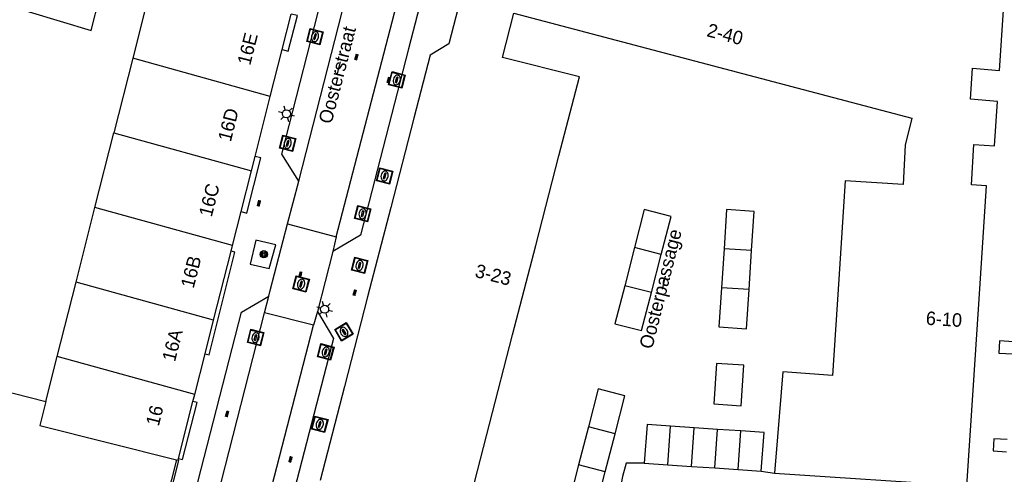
# Model space of a CAD drawing. Header units: metres. Extents: x 93870 to 95789, y 463036 to 464040.
# Tile 219 of 256: x 94705 to 94778, y 463570 to 463603. Entities that reach past the tile are written whole.
import ezdxf
from ezdxf.enums import TextEntityAlignment as Align

# ---------------------------------------------------------------- set-up
doc = ezdxf.new("R2010")
doc.units = ezdxf.units.M
doc.header["$LTSCALE"] = 25.4
for name, color, linetype in [('B_BEBOUWINGSGRENS_0', 1, 'Continuous'), ('B_TUSSENMUUR_0', 7, 'Continuous'), ('G_GRENS_ALGEMEEN_0', 7, 'Continuous'), ('Q_BOOM_0', 3, 'Continuous'), ('Q_INSPECTIE_OF_RIOOLPUT_0', 253, 'Continuous'), ('Q_KOLK_0', 254, 'Continuous'), ('Q_LICHTMAST_0', 2, 'Continuous'), ('Q_WATERLEIDINGPUT_0', 5, 'Continuous'), ('S_GBKN_SYMBOOL_OV_GROOT_0', 7, 'Continuous'), ('T_CULTUURGRENS_0', 76, 'Continuous'), ('T_MUUR_30CM_0', 10, 'Continuous'), ('V_WEGGRENS_0', 7, 'Continuous'), ('Z_GBKN_HUISNUMMER_0', 252, 'Continuous'), ('Z_STRAATNAAM_0', 252, 'Continuous')]:
    doc.layers.add(name, color=color, linetype=linetype)

# ---------------------------------------------------------------- blocks, each defined once
blk = doc.blocks.new('Q_LICHTMAST')
for points in [[(-0.26, 0.15), (-0.52, 0.3)], [(0, 0.3), (0, 0.6)], [(0.26, 0.15), (0.52, 0.3)], [(-0.26, -0.15), (-0.52, -0.3)], [(0, -0.3), (0, -0.6)], [(0.26, -0.15), (0.52, -0.3)]]:
    blk.add_lwpolyline(points)
blk.add_circle((0, 0), 0.3)
blk = doc.blocks.new('Q_WATERLEIDINGPUT')
blk.add_lwpolyline([(-0.5, 0.5), (0.5, 0.5), (0.5, -0.5), (-0.5, -0.5)], close=True)
for points in [[(-0.442, 0.464), (0.438, 0.464, -0.414214), (0.459, 0.442), (0.459, -0.437, -0.414214), (0.438, -0.459), (-0.442, -0.459, -0.414214), (-0.463, -0.437), (-0.463, 0.442), (-0.463, 0.444), (-0.463, 0.446), (-0.463, 0.448), (-0.462, 0.45), (-0.461, 0.451), (-0.46, 0.453), (-0.459, 0.455), (-0.458, 0.456), (-0.457, 0.457), (-0.456, 0.459), (-0.454, 0.46), (-0.453, 0.461), (-0.451, 0.462), (-0.449, 0.462), (-0.447, 0.463), (-0.446, 0.463), (-0.444, 0.464), (-0.442, 0.464)], [(-0.345, 0.105, 0.380426), (-0.276, -0.18)], [(-0.008, 0.266, 0.240218), (-0.345, 0.105)], [(-0.194, 0.045, 0.853344), (-0.194, -0.032)], [(0.331, 0.111, 0.240191), (-0.008, 0.266)], [(0.185, -0.032, 0.849746), (0.185, 0.045)], [(0.267, -0.176, 0.380426), (0.331, 0.111)], [(-0.276, -0.18, 0.148452), (0.012, -0.257)], [(0.012, -0.257, 0.131742), (0.267, -0.176)]]:
    blk.add_lwpolyline(points, format="xyb")
for points in [[(-0.194, 0.045), (0.185, 0.045)], [(0.185, -0.032), (-0.194, -0.032)]]:
    blk.add_lwpolyline(points)
blk = doc.blocks.new('Q_KOLK')
blk.add_lwpolyline([(-0.5, 0.5), (0.5, 0.5), (0.5, -0.5), (-0.5, -0.5)], close=True)
for points in [[(-0.442, 0.464), (0.438, 0.464, -0.414214), (0.459, 0.442), (0.459, -0.437, -0.414214), (0.438, -0.459), (-0.442, -0.459, -0.414214), (-0.463, -0.437), (-0.463, 0.442, -0.414214), (-0.442, 0.464)], [(-0.345, 0.105, 0.380426), (-0.276, -0.18)], [(-0.008, 0.266, 0.240218), (-0.345, 0.105)], [(-0.194, 0.045, 0.853344), (-0.194, -0.032)], [(0.331, 0.111, 0.240191), (-0.008, 0.266)], [(0.185, -0.032, 0.849746), (0.185, 0.045)], [(0.267, -0.176, 0.380426), (0.331, 0.111)], [(-0.276, -0.18, 0.148452), (0.012, -0.257)], [(0.012, -0.257, 0.131742), (0.267, -0.176)]]:
    blk.add_lwpolyline(points, format="xyb")
for points in [[(-0.194, 0.045), (0.185, 0.045)], [(0.185, -0.032), (-0.194, -0.032)]]:
    blk.add_lwpolyline(points)
blk = doc.blocks.new('Q_INSPECTIE_OF_RIOOLPUT')
blk.add_lwpolyline([(-0.5, 0.5), (0.5, 0.5), (0.5, -0.5), (-0.5, -0.5)], close=True)
for points in [[(-0.442, 0.464), (0.438, 0.464, -0.414214), (0.459, 0.442), (0.459, -0.437, -0.414214), (0.438, -0.459), (-0.442, -0.459, -0.414214), (-0.463, -0.437), (-0.463, 0.442), (-0.463, 0.444), (-0.463, 0.446), (-0.463, 0.448), (-0.462, 0.45), (-0.461, 0.451), (-0.46, 0.453), (-0.459, 0.455), (-0.458, 0.456), (-0.457, 0.457), (-0.456, 0.459), (-0.454, 0.46), (-0.453, 0.461), (-0.451, 0.462), (-0.449, 0.462), (-0.447, 0.463), (-0.446, 0.463), (-0.444, 0.464), (-0.442, 0.464)], [(-0.345, 0.105, 0.380426), (-0.276, -0.18)], [(-0.008, 0.266, 0.240218), (-0.345, 0.105)], [(-0.194, 0.045, 0.853344), (-0.194, -0.032)], [(0.331, 0.111, 0.240191), (-0.008, 0.266)], [(0.185, -0.032, 0.849746), (0.185, 0.045)], [(0.267, -0.176, 0.380426), (0.331, 0.111)], [(-0.276, -0.18, 0.148452), (0.012, -0.257)], [(0.012, -0.257, 0.131742), (0.267, -0.176)]]:
    blk.add_lwpolyline(points, format="xyb")
for points in [[(-0.194, 0.045), (0.185, 0.045)], [(0.185, -0.032), (-0.194, -0.032)]]:
    blk.add_lwpolyline(points)
blk = doc.blocks.new('Q_BOOM')
for radius in [0.27, 0.18, 0.09]:
    blk.add_circle((0, 0), radius)
blk = doc.blocks.new('S_GBKN_SYMBOOL_OV_GROOT')
for points in [[(-0.21875, 0.0625), (0.21875, 0.0625)], [(-0.21875, 0), (0.21875, 0)], [(-0.1875, 0.0625), (-0.1875, 0)], [(-0.125, 0.09375), (-0.125, 0.0625)], [(-0.125, 0), (-0.125, -0.0625)], [(-0.0625, 0.0625), (-0.0625, 0)], [(0, 0.09375), (0, 0.0625)], [(0, 0), (0, -0.0625)], [(0.0625, 0.0625), (0.0625, 0)], [(0.125, 0.09375), (0.125, 0.0625)], [(0.125, 0), (0.125, -0.0625)], [(0.1875, 0.0625), (0.1875, 0)], [(-0.21875, -0.0625), (0.21875, -0.0625)], [(-0.1875, -0.0625), (-0.1875, -0.09375)], [(-0.0625, -0.0625), (-0.0625, -0.09375)], [(0.0625, -0.0625), (0.0625, -0.09375)], [(0.1875, -0.0625), (0.1875, -0.09375)]]:
    blk.add_lwpolyline(points)

msp = doc.modelspace()

# ---------------------------------------------------------------- linework, layer by layer
at = {"layer": 'B_BEBOUWINGSGRENS_0'}
for p, q in [((94724.327, 463601.281), (94724.992, 463603.906)), ((94723.448, 463597.811), (94724.327, 463601.281)), ((94722.321, 463593.362), (94723.448, 463597.811)), ((94722.048, 463592.285), (94722.321, 463593.362)), ((94721.284, 463589.268), (94722.048, 463592.285)), ((94720.649, 463586.757), (94721.284, 463589.268)), ((94720.541, 463586.331), (94720.649, 463586.757)), ((94750.418, 463586.6), (94749.692, 463583.778)), ((94757.049, 463586.515), (94756.861, 463583.617)), ((94719.249, 463581.23), (94720.541, 463586.331)), ((94751.668, 463583.27), (94752.394, 463586.092)), ((94758.896, 463583.484), (94759.085, 463586.383)), ((94718.616, 463578.731), (94719.249, 463581.23)), ((94717.849, 463575.704), (94718.616, 463578.731)), ((94695.358, 463578.089), (94706.826, 463575.204)), ((94717.723, 463575.205), (94717.849, 463575.704)), ((94716.651, 463570.975), (94717.723, 463575.205)), ((94754.823, 463573.248), (94753.088, 463573.366)), ((94747.005, 463573.316), (94746.279, 463570.5)), ((94748.254, 463569.99), (94748.981, 463572.806)), ((94756.557, 463573.13), (94754.823, 463573.248)), ((94758.292, 463573.012), (94756.557, 463573.13)), ((94716.501, 463570.864), (94716.617, 463570.834)), ((94716.617, 463570.834), (94716.651, 463570.975)), ((94751.126, 463570.624), (94752.894, 463570.504)), ((94752.894, 463570.504), (94754.628, 463570.386)), ((94754.628, 463570.386), (94756.362, 463570.268)), ((94756.362, 463570.268), (94758.097, 463570.15)), ((94758.097, 463570.15), (94759.798, 463570.034)), ((94760.791, 463569.881), (94775.03, 463568.944))]:
    msp.add_line(p, q, dxfattribs=at)
for points in [[(94737.531, 463605.057), (94736.678, 463601.704), (94735.28, 463600.866), (94734.082, 463596.198), (94732.362, 463589.566), (94730.653, 463582.943), (94728.942, 463576.316), (94727.14, 463569.35)], [(94775.03, 463568.944), (94775.523, 463576.411), (94775.986, 463583.534), (94776.483, 463591.174), (94775.359, 463591.253), (94775.547, 463594.24), (94777.062, 463594.148), (94777.293, 463597.421), (94775.295, 463597.596), (94775.441, 463599.904), (94777.439, 463599.729), (94777.738, 463604.2)], [(94737.893, 463566.596), (94739.682, 463573.511), (94741.393, 463580.138), (94743.102, 463586.761), (94744.822, 463593.393), (94746.34, 463599.246), (94740.651, 463600.693), (94741.484, 463603.964)], [(94741.484, 463603.964), (94770.96, 463596.181), (94770.459, 463594.198), (94770.313, 463591.274), (94766.014, 463591.553), (94765.541, 463584.252), (94765.078, 463577.129), (94761.406, 463577.381), (94761.013, 463572.582), (94760.791, 463569.881)], [(94752.394, 463586.092), (94753.12, 463588.915), (94751.144, 463589.423), (94750.418, 463586.6)], [(94759.085, 463586.383), (94759.274, 463589.287), (94757.238, 463589.414), (94757.049, 463586.515)], [(94749.692, 463583.778), (94748.966, 463580.955), (94750.942, 463580.447), (94751.668, 463583.27)], [(94756.861, 463583.617), (94756.672, 463580.718), (94758.708, 463580.591), (94758.896, 463583.484)], [(94758.502, 463577.877), (94756.479, 463578.017), (94756.28, 463575.012), (94758.303, 463574.872), (94758.502, 463577.877)], [(94748.981, 463572.806), (94749.707, 463575.622), (94747.732, 463576.132), (94747.005, 463573.316)], [(94706.826, 463575.204), (94706.378, 463573.426), (94716.501, 463570.864)], [(94753.088, 463573.366), (94751.354, 463573.484), (94751.126, 463570.624)], [(94759.798, 463570.034), (94760.026, 463572.894), (94758.292, 463573.012)], [(94746.279, 463570.5), (94745.553, 463567.684), (94747.528, 463567.174), (94748.254, 463569.99)]]:
    msp.add_lwpolyline(points, dxfattribs=at)
at = {"layer": 'B_TUSSENMUUR_0'}
for p, q in [((94714.187, 463604.275), (94713.264, 463600.631)), ((94713.264, 463600.631), (94711.864, 463595.103)), ((94723.448, 463597.811), (94713.264, 463600.631)), ((94710.464, 463589.577), (94711.864, 463595.103)), ((94711.864, 463595.103), (94722.048, 463592.285)), ((94709.064, 463584.05), (94710.464, 463589.577)), ((94720.649, 463586.757), (94710.464, 463589.577)), ((94752.394, 463586.092), (94750.418, 463586.6)), ((94759.085, 463586.383), (94757.049, 463586.515)), ((94707.663, 463578.519), (94709.064, 463584.05)), ((94719.249, 463581.23), (94709.064, 463584.05)), ((94751.668, 463583.27), (94749.692, 463583.778)), ((94758.896, 463583.484), (94756.861, 463583.617)), ((94706.826, 463575.204), (94707.663, 463578.519)), ((94717.849, 463575.704), (94707.663, 463578.519)), ((94752.894, 463570.504), (94753.088, 463573.366)), ((94748.981, 463572.806), (94747.005, 463573.316)), ((94754.628, 463570.386), (94754.823, 463573.248)), ((94756.362, 463570.268), (94756.557, 463573.13)), ((94758.097, 463570.15), (94758.292, 463573.012)), ((94748.254, 463569.99), (94746.279, 463570.5))]:
    msp.add_line(p, q, dxfattribs=at)
msp.add_lwpolyline([(94698.687, 463606.18), (94710.189, 463602.695), (94710.811, 463605.135), (94714.187, 463604.275)], dxfattribs=at)
at = {"layer": 'G_GRENS_ALGEMEEN_0'}
msp.add_lwpolyline([(94716.501, 463570.864), (94715.405, 463566.605), (94715.303, 463566.628), (94715.196, 463566.228), (94715.308, 463566.202), (94714.528, 463563.162), (94714.429, 463563.178), (94714.331, 463562.789), (94714.428, 463562.762), (94713.645, 463559.673), (94713.544, 463559.68), (94713.448, 463559.291), (94713.545, 463559.262), (94713.463, 463558.941)], dxfattribs=at)
at = {"layer": 'T_CULTUURGRENS_0'}
msp.add_line((94759.798, 463570.034), (94760.791, 463569.881), dxfattribs=at)
at = {"layer": 'T_MUUR_30CM_0'}
msp.add_lwpolyline([(94751.126, 463570.624), (94749.798, 463570.625), (94749.538, 463569.631), (94748.629, 463564.967)], dxfattribs=at)
at = {"layer": 'V_WEGGRENS_0'}
for p, q in [((94725.55, 463591.523), (94731.252, 463613.829)), ((94728.329, 463587.401), (94734.948, 463612.923)), ((94724.714, 463588.352), (94725.55, 463591.523)), ((94724.714, 463588.352), (94728.329, 463587.401)), ((94728.329, 463587.401), (94728.085, 463586.302)), ((94728.085, 463586.302), (94726.931, 463581.855)), ((94723.031, 463581.768), (94723.337, 463582.994)), ((94718.407, 463563.672), (94723.031, 463581.768)), ((94726.65, 463580.847), (94723.031, 463581.768)), ((94726.931, 463581.855), (94726.65, 463580.847)), ((94721.766, 463561.949), (94726.65, 463580.847))]:
    msp.add_line(p, q, dxfattribs=at)
for points in [[(94725.55, 463591.523), (94724.313, 463593.52), (94727.546, 463606.192), (94729.319, 463613.197), (94731.378, 463614.36)], [(94735.095, 463613.454), (94736.357, 463611.639), (94733.692, 463601.335), (94730.127, 463587.524), (94728.085, 463586.302)], [(94724.327, 463601.281), (94724.779, 463601.166), (94725.45, 463603.79), (94724.992, 463603.906)], [(94721.284, 463589.268), (94721.714, 463589.159), (94722.756, 463593.252), (94722.321, 463593.362)], [(94723.337, 463582.994), (94723.44, 463583.412), (94724.714, 463588.352)], [(94721.969, 463585.384), (94723.37, 463585.039), (94723.851, 463586.795), (94722.385, 463587.142), (94721.969, 463585.384)], [(94718.616, 463578.731), (94718.914, 463578.656), (94720.834, 463586.257), (94720.541, 463586.331)], [(94718.407, 463563.672), (94717.165, 463565.654), (94721.318, 463581.826), (94723.337, 463582.994)], [(94726.931, 463581.855), (94728.132, 463579.854), (94723.788, 463563.064), (94721.766, 463561.949)], [(94778.481, 463579.626), (94777.437, 463579.683), (94777.388, 463578.779), (94778.423, 463578.722)], [(94716.651, 463570.975), (94716.957, 463570.898), (94718.028, 463575.128), (94717.723, 463575.205)], [(94778.016, 463572.375), (94777.023, 463572.43), (94776.974, 463571.526), (94777.959, 463571.472)], [(94713.046, 463556.089), (94712.944, 463556.107), (94713.72, 463559.211), (94713.829, 463559.184), (94713.939, 463559.579), (94713.839, 463559.602), (94714.608, 463562.711), (94714.707, 463562.691), (94714.814, 463563.077), (94714.714, 463563.104), (94715.483, 463566.149), (94715.589, 463566.126), (94715.704, 463566.508), (94715.59, 463566.539), (94716.676, 463570.819), (94716.617, 463570.834)]]:
    msp.add_lwpolyline(points, dxfattribs=at)
at = {"layer": 'Z_STRAATNAAM_0'}
for p, q in [((94728.403, 463599.398), (94728.652, 463600.367)), ((94752.479, 463583.512), (94752.722, 463584.482))]:
    msp.add_line(p, q, dxfattribs=at)

# ---------------------------------------------------------------- block references
at = {"layer": 'Q_BOOM_0', "rotation": 74.68140028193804}
msp.add_blockref('Q_BOOM', (94722.966, 463586.103), dxfattribs=at)
at = {"layer": 'Q_INSPECTIE_OF_RIOOLPUT_0', "rotation": 75.45257873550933}
msp.add_blockref('Q_INSPECTIE_OF_RIOOLPUT', (94725.733, 463583.895), dxfattribs=at)
at = {"layer": 'Q_KOLK_0'}
for p, rotation in [((94726.767, 463602.238), 75.68748592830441), ((94732.819, 463599.033), 75.52631829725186), ((94724.743, 463594.332), 75.68748592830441), ((94730.285, 463589.108), 75.52631829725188), ((94722.357, 463579.935), 75.66614971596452), ((94727.559, 463578.873), 75.49420832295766)]:
    msp.add_blockref('Q_KOLK', p, dxfattribs=dict(at, rotation=rotation))
at = {"layer": 'Q_LICHTMAST_0'}
for p, rotation in [((94724.641, 463596.516), 75.68748592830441), ((94727.469, 463582.033), 75.45257873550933)]:
    msp.add_blockref('Q_LICHTMAST', p, dxfattribs=dict(at, rotation=rotation))
at = {"layer": 'Q_WATERLEIDINGPUT_0'}
for p, rotation in [((94731.916, 463591.912), 75.52631829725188), ((94730.06, 463585.286), 75.53101411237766), ((94728.903, 463580.357), 120.9721774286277), ((94727.114, 463573.501), 75.49420832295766)]:
    msp.add_blockref('Q_WATERLEIDINGPUT', p, dxfattribs=dict(at, rotation=rotation))
at = {"layer": 'S_GBKN_SYMBOOL_OV_GROOT_0'}
for p, rotation in [((94729.831, 463600.731), 75.6607603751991), ((94732.221, 463599.022), 75.52631829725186), ((94722.61, 463589.883), 75.71699203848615), ((94725.68, 463584.596), 75.5388265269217), ((94729.704, 463583.269), 75.53101411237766), ((94720.251, 463574.28), 75.66614971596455), ((94724.949, 463570.908), 75.509534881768)]:
    msp.add_blockref('S_GBKN_SYMBOOL_OV_GROOT', p, dxfattribs=dict(at, rotation=rotation))

# ---------------------------------------------------------------- texts
at = {"layer": 'Z_GBKN_HUISNUMMER_0', "linetype": 'Continuous'}
for s, rotation, p in [('2-40', 345.2, (94757.127, 463602.419)), ('16E', 75.8, (94721.762, 463601.337)), ('16D', 75.8, (94720.337, 463595.708)), ('16C', 75.8, (94718.923, 463590.127)), ('16B', 75.8, (94717.575, 463584.805)), ('3-23', 345.5, (94739.959, 463584.588)), ('6-10', 356.3, (94773.335, 463581.297)), ('16A', 75.8, (94716.197, 463579.364)), ('16', 75.8, (94714.879, 463574.158))]:
    msp.add_text(s, height=1, rotation=rotation, dxfattribs=at).set_placement(p, align=Align.MIDDLE)
at = {"layer": 'Z_STRAATNAAM_0', "linetype": 'Continuous'}
for s, rotation, p in [('Oosterstraat', 75.58873, (94728.403, 463599.398)), ('Oosterpassage', 75.93596, (94752.479, 463583.512))]:
    msp.add_text(s, height=1, rotation=rotation, dxfattribs=at).set_placement(p, align=Align.MIDDLE)

doc.saveas('drawing.dxf')
